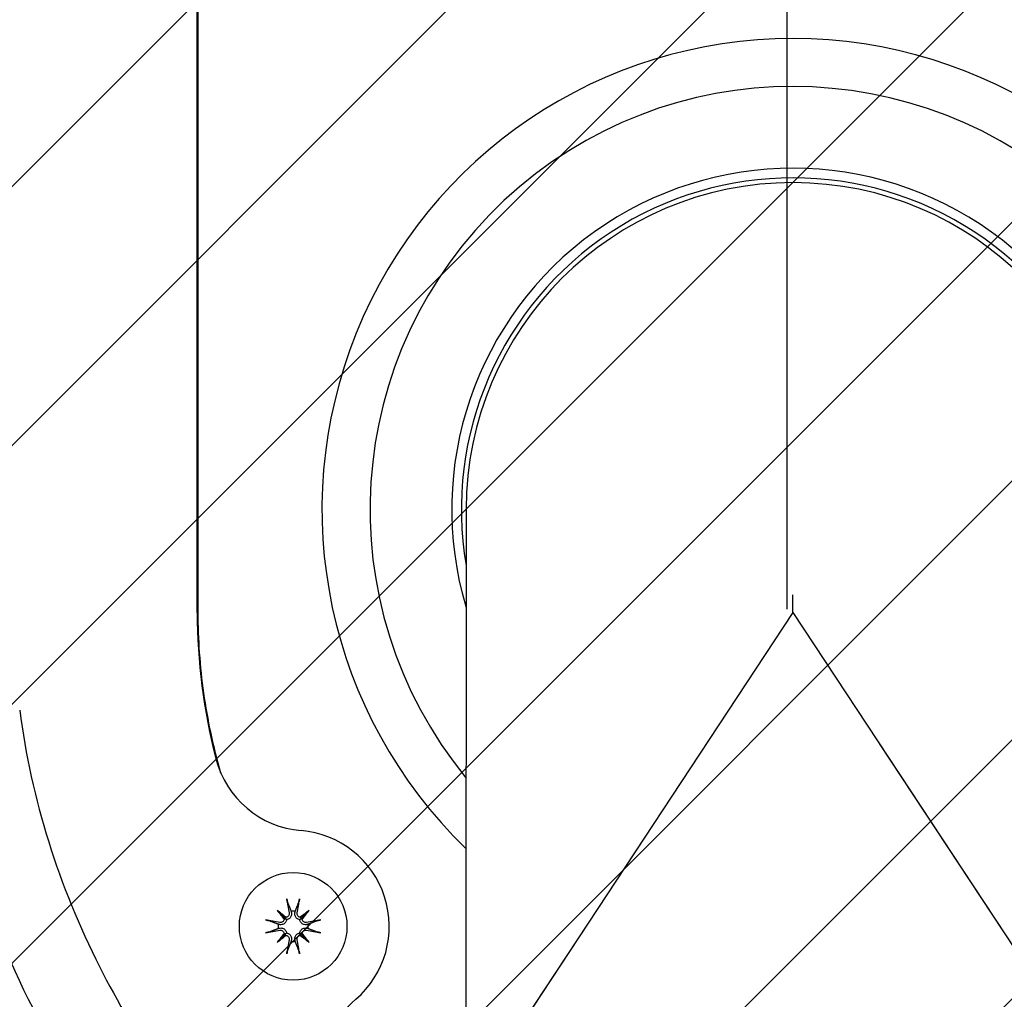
# Model space of a CAD drawing. Header units: millimetres. Extents: x 14 to 2347, y 26 to 1654.
# Tile 10 of 61: x 500 to 536, y 967 to 1003. Entities that reach past the tile are written whole.
import ezdxf

# ---------------------------------------------------------------- set-up
doc = ezdxf.new("R2010")
doc.units = ezdxf.units.MM
doc.header["$LTSCALE"] = 4
for name, color, linetype, lineweight in [('可見邊線(ISO)', 7, 'Continuous', 30), ('標註(ISO)', 7, 'Continuous', 9), ('草圖幾何圖形(ISO)', 7, 'Continuous', 30)]:
    doc.layers.add(name, color=color, linetype=linetype, lineweight=lineweight)
doc.layers.add('填充線', color=7, linetype='Continuous', lineweight=9, true_color=0x1e1e47)
doc.styles.add('temp', font='txt')
doc.dimstyles.new('工研院N500', dxfattribs={"dimscale": 4, "dimtxt": 3, "dimasz": 2.5, "dimexe": 1, "dimexo": 1, "dimgap": 0.762, "dimtad": 1, "dimdec": 3, "dimrnd": 1e-08, "dimdsep": 46, "dimtxsty": 'temp', "dimcen": 0.09, "dimdle": 10, "dimclrd": 1, "dimclre": 1, "dimclrt": 7, "dimazin": 2, "dimtfac": 0.666667, "dimtdec": 3, "dimtmove": 0, "dimatfit": 3, "dimfxl": 1, "dimtolj": 1, "dimlwd": 15, "dimlwe": 15, "dimarcsym": 0})

# ---------------------------------------------------------------- blocks, each defined once
blk = doc.blocks.new('*D74')
at = {"layer": 'Defpoints', "color": 0, "linetype": 'Continuous', "transparency": 16777216}
for p in [(292.631, 1090.8), (528.152, 981.463), (528.152, 841.162), (421.12, 751.351)]:
    blk.add_point(p, dxfattribs=at)
at = {"layer": '標註(ISO)', "color": 1, "linetype": 'Continuous', "lineweight": 15, "transparency": 16777216}
for p, q in [((528.152, 985.463), (528.152, 1188.366)), ((418.056, 748.78), (262.178, 617.983))]:
    blk.add_line(p, q, dxfattribs=at)
blk.add_arc((528.152, 841.162), 343.204, 91.6695, 218.3305, dxfattribs=at)
at = {"layer": '標註(ISO)', "color": 1, "linetype": 'Continuous', "transparency": 16777216}
for points in [[(518.129, 1185.887), (518.177, 1182.554), (528.152, 1184.366)], [(260.219, 629.36), (257.635, 627.255), (265.242, 620.554)]]:
    blk.add_solid(points, dxfattribs=at)
at = {"layer": '標註(ISO)', "color": 7, "linetype": 'Continuous', "lineweight": 18, "transparency": 16777216, "insert": (196.505, 980.858), "char_height": 12, "attachment_point": 1, "rotation": 65, "style": 'temp'}
blk.add_mtext('\\A1;130°', dxfattribs=at)
blk = doc.blocks.new('*D75')
at = {"layer": 'Defpoints', "color": 0, "linetype": 'Continuous', "transparency": 16777216}
for p in [(528.152, 981.463), (870.28, 861.448), (528.152, 841.521), (635.613, 751.351)]:
    blk.add_point(p, dxfattribs=at)
at = {"layer": '標註(ISO)', "color": 1, "linetype": 'Continuous', "lineweight": 15, "transparency": 16777216}
for p, q in [((528.152, 985.463), (528.152, 1188.229)), ((638.677, 748.78), (793.746, 618.662))]:
    blk.add_line(p, q, dxfattribs=at)
blk.add_arc((528.152, 841.521), 342.708, 321.67191, 88.32809, dxfattribs=at)
at = {"layer": '標註(ISO)', "color": 1, "linetype": 'Continuous', "transparency": 16777216}
for points in [[(538.127, 1182.417), (538.175, 1185.75), (528.152, 1184.229)], [(798.289, 627.934), (795.705, 630.039), (790.682, 621.233)]]:
    blk.add_solid(points, dxfattribs=at)
at = {"layer": '標註(ISO)', "color": 7, "linetype": 'Continuous', "lineweight": 18, "transparency": 16777216, "insert": (847.895, 1005.573), "char_height": 12, "attachment_point": 1, "rotation": 295, "style": 'temp'}
blk.add_mtext('\\A1;130°', dxfattribs=at)
blk = doc.blocks.new('*D76')
at = {"layer": 'Defpoints', "color": 0, "linetype": 'Continuous', "transparency": 16777216}
for p in [(384.256, 1106.692), (528.152, 983.117), (528.152, 981.017), (526.996, 979.264)]:
    blk.add_point(p, dxfattribs=at)
at = {"layer": '標註(ISO)', "color": 1, "linetype": 'Continuous', "lineweight": 15, "transparency": 16777216}
blk.add_line((524.794, 975.924), (420.78, 818.179), dxfattribs=at)
blk.add_arc((528.152, 981.017), 191.051, 92.99933, 233.60067, dxfattribs=at)
at = {"layer": '標註(ISO)', "color": 1, "linetype": 'Continuous', "transparency": 16777216}
for points in [[(518.112, 1173.472), (518.199, 1170.14), (528.152, 1172.067)], [(415.734, 828.607), (413.827, 825.873), (422.982, 821.519)]]:
    blk.add_solid(points, dxfattribs=at)
at = {"layer": '標註(ISO)', "color": 7, "linetype": 'Continuous', "lineweight": 18, "transparency": 16777216, "insert": (323.589, 1021.666), "char_height": 12, "attachment_point": 1, "rotation": 73.3, "style": 'temp'}
blk.add_mtext('\\A1;146.6°', dxfattribs=at)
blk = doc.blocks.new('*D77')
at = {"layer": 'Defpoints', "color": 0, "linetype": 'Continuous', "transparency": 16777216}
for p in [(528.152, 983.766), (528.152, 981.666), (529.308, 979.913), (717.221, 955.991)]:
    blk.add_point(p, dxfattribs=at)
at = {"layer": '標註(ISO)', "color": 1, "linetype": 'Continuous', "lineweight": 15, "transparency": 16777216}
blk.add_line((531.51, 976.574), (635.388, 819.035), dxfattribs=at)
blk.add_arc((528.152, 981.666), 190.804, 306.4032, 86.9968, dxfattribs=at)
at = {"layer": '標註(ISO)', "color": 1, "linetype": 'Continuous', "transparency": 16777216}
for points in [[(538.105, 1170.543), (538.192, 1173.875), (528.152, 1172.471)], [(642.341, 826.729), (640.434, 829.463), (633.186, 822.374)]]:
    blk.add_solid(points, dxfattribs=at)
at = {"layer": '標註(ISO)', "color": 7, "linetype": 'Continuous', "lineweight": 18, "transparency": 16777216, "insert": (721.072, 1060.268), "char_height": 12, "attachment_point": 1, "rotation": 286.7, "style": 'temp'}
blk.add_mtext('\\A1;146.6°', dxfattribs=at)

msp = doc.modelspace()

# ---------------------------------------------------------------- hatches: boundary and pattern name
at = {"layer": '填充線'}
h = msp.add_hatch(dxfattribs=at)
h.set_pattern_fill('ANSI31', color=256, scale=53.34, style=0)
h.set_pattern_definition([(45, (-13.047, 389.5956), (-4.714634, 4.714634), [])])
edge = h.paths.add_edge_path()
edge.add_arc((421.12008, 751.35132), 140, 73.4166874, 220)
edge.add_arc((528.3663, 841.34159), 280, -40, 220, ccw=False)
edge.add_arc((635.61252, 751.35132), 140, 320, 466.5833126)
edge.add_arc((528.3663, 841.34159), 80.5, 33.2916563, 146.7083437)

# ---------------------------------------------------------------- linework, layer by layer
at = {"layer": '可見邊線(ISO)'}
for p, q in [((506.67155, 981.34214), (506.67155, 1014.02269)), ((506.70821, 981.34214), (506.70821, 1014.02269)), ((516.4663, 985.10498), (516.34211, 772.06982)), ((509.58186, 970.50188), (509.86025, 970.22349)), ((510.75074, 970.50188), (510.47235, 970.22349)), ((509.58186, 969.333), (509.86025, 969.61139)), ((510.75074, 969.333), (510.47235, 969.61139))]:
    msp.add_line(p, q, dxfattribs=at)
msp.add_circle((510.1663, 969.91744), 1.96, dxfattribs=at)
for centre, radius, start, end in [((528.3663, 985.09804), 17.15, 313.904439, 226.02876), ((528.3663, 985.09804), 15.4, 320.566031, 219.367168), ((528.3663, 985.09804), 12.425, 343.25145, 196.681749), ((528.3663, 985.09804), 12.075, 350.200099, 189.7331), ((528.3663, 985.09804), 11.9, 359.9666, 179.9666), ((510.74285, 976.89365), 3.5, 194.4252, 265.275484), ((510.1663, 969.91744), 3.5, 310.613609, 85.275484), ((510.1663, 969.91744), 0.55006, 82.104465, 97.895535), ((510.1663, 969.91744), 0.55006, 172.104465, 187.895535), ((510.1663, 969.91744), 0.55006, 352.104465, 7.895535), ((510.1663, 969.91744), 0.55006, 262.104465, 277.895535), ((514.72298, 964.60362), 3.5, 130.613609, 180.000037)]:
    msp.add_arc(centre, radius, start, end, dxfattribs=at)
for centre, major_axis, ratio, start_param, end_param in [((524.09004, 979.1851), (-8.5633, 17.51967), 0.86578066, 1.05683922, 1.33752956), ((510.41418, 969.96564), (0.66635, -3.42662), 0.08715574, 4.41332035, 4.56725609), ((509.91842, 969.96564), (0.66635, 3.42662), 0.08715574, 4.85752187, 5.01145761), ((510.55675, 970.24143), (-2.21069, 2.6641), 0.17364818, 1.33077346, 1.45285674), ((509.8423, 969.52699), (2.6641, -2.21069), 0.17364818, 1.68873592, 1.81081919), ((510.49029, 969.52699), (2.6641, 2.21069), 0.17364818, 1.33077346, 1.45285674), ((509.77585, 970.24143), (-2.21069, -2.6641), 0.17364818, 1.68873592, 1.81081919), ((510.11809, 969.66956), (-3.42662, 0.66635), 0.08715574, 4.85752187, 5.01145761), ((509.75063, 970.23045), (-0.09079, -0.07534), 0.86822375, 1.8313258, 2.31493563), ((509.85328, 970.3331), (-0.07534, -0.09079), 0.86822375, 0.82665702, 1.31026685), ((510.47931, 970.3331), (-0.07534, 0.09079), 0.86822375, 1.8313258, 2.31493563), ((510.58196, 970.23045), (-0.09079, 0.07534), 0.86822375, 0.82665702, 1.31026685), ((510.2145, 969.66956), (-3.42662, -0.66635), 0.08715574, 4.41332035, 4.56725609), ((510.11809, 970.16532), (3.42662, 0.66635), 0.08715574, 4.41332035, 4.56725609), ((510.55675, 969.59344), (2.21069, 2.6641), 0.17364818, 1.68873592, 1.81081919), ((509.75063, 969.60443), (0.09079, -0.07534), 0.86822375, 0.82665702, 1.31026685), ((510.58196, 969.60443), (0.09079, 0.07534), 0.86822375, 1.8313258, 2.31493563), ((509.77585, 969.59344), (2.21069, -2.6641), 0.17364818, 1.33077346, 1.45285674), ((510.2145, 970.16532), (3.42662, -0.66635), 0.08715574, 4.85752187, 5.01145761), ((509.8423, 970.30789), (-2.6641, -2.21069), 0.17364818, 1.33077346, 1.45285674), ((509.85328, 969.50177), (0.07534, -0.09079), 0.86822375, 1.8313258, 2.31493563), ((510.41418, 969.86923), (-0.66635, -3.42662), 0.08715574, 4.85752187, 5.01145761), ((509.91842, 969.86923), (-0.66635, 3.42662), 0.08715574, 4.41332035, 4.56725609), ((510.47931, 969.50177), (0.07534, 0.09079), 0.86822375, 0.82665702, 1.31026685), ((510.49029, 970.30789), (-2.6641, 2.21069), 0.17364818, 1.68873592, 1.81081919)]:
    msp.add_ellipse(centre, major_axis=major_axis, ratio=ratio, start_param=start_param, end_param=end_param, dxfattribs=at)
for points, knots in [([(507.5325, 975.49952), (507.26124, 976.4547), (507.05424, 977.42833), (506.77859, 979.38216), (506.70822, 980.3619), (506.7082, 981.34214)], [0.000001, 0.000001, 0.000001, 0.000001, 0.425551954, 0.425551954, 0.845660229, 0.845660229, 0.845660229, 0.845660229]), ([(500.20664, 977.78486), (500.42036, 976.16195), (500.76974, 974.57138), (501.75055, 971.43785), (502.37219, 969.91184), (504.39615, 965.9175), (506.2463, 963.14077), (508.94798, 960.62303)], [-3.4197044, -3.4197044, -3.4197044, -3.4197044, -2.49538572, -2.49538572, -1.58270894, -1.58270894, -0.000001, -0.000001, -0.000001, -0.000001]), ([(497.38754, 977.4137), (497.6553, 975.39981), (498.11885, 973.41206), (499.41076, 969.55935), (500.23832, 967.69455), (502.97096, 962.84242), (505.46464, 959.58425), (509.13128, 956.7423)], [-4.27130356, -4.27130356, -4.27130356, -4.27130356, -3.12865502, -3.12865502, -1.9881717, -1.9881717, -0.00000098, -0.00000098, -0.00000098, -0.00000098]), ([(512.88487, 949.95564), (509.48905, 951.62245), (507.09774, 953.45312), (503.47784, 956.51212), (501.5381, 958.63082), (498.20256, 963.34951), (496.83068, 965.90495), (494.72993, 971.26089), (493.99888, 974.06654), (493.62341, 976.91805)], [-4.518536, -4.518536, -4.518536, -4.518536, -3.7091328, -3.7091328, -2.46553696, -2.46553696, -1.23262817, -1.23262817, -0.000001, -0.000001, -0.000001, -0.000001]), ([(509.9589, 970.80659), (509.95722, 970.81096), (509.95514, 970.81743), (509.95085, 970.83236), (509.94787, 970.84401), (509.94283, 970.86571), (509.93988, 970.87958), (509.93584, 970.90036), (509.93399, 970.91057), (509.93246, 970.91973)], [0.0475683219, 0.0475683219, 0.0475683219, 0.0475683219, 0.0518037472, 0.0518037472, 0.0569688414, 0.0569688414, 0.0621348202, 0.0621348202, 0.0660399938, 0.0660399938, 0.0660399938, 0.0660399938]), ([(510.40014, 970.91973), (510.39861, 970.91057), (510.39676, 970.90036), (510.39272, 970.87958), (510.38977, 970.86571), (510.38472, 970.84401), (510.38174, 970.83236), (510.37746, 970.81743), (510.37538, 970.81096), (510.3737, 970.80659)], [0.0168342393, 0.0168342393, 0.0168342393, 0.0168342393, 0.0207394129, 0.0207394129, 0.0259053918, 0.0259053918, 0.0310704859, 0.0310704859, 0.0353059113, 0.0353059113, 0.0353059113, 0.0353059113]), ([(510.0223, 970.40375), (510.02528, 970.38729), (510.02522, 970.36909), (510.01778, 970.33417), (510.0104, 970.31746), (509.99147, 970.28983), (509.97872, 970.27701), (509.94918, 970.25751), (509.93238, 970.25082), (509.91407, 970.24718), (509.91207, 970.24683), (509.91004, 970.24652)], [0, 0, 0, 0, 0.0072458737, 0.0072458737, 0.0144917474, 0.0144917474, 0.0216328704, 0.0216328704, 0.0287739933, 0.0287739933, 0.0296410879, 0.0296410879, 0.0296410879, 0.0296410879]), ([(510.10123, 970.4191), (510.10316, 970.41117), (510.10461, 970.40322), (510.10812, 970.37557), (510.10795, 970.35375), (510.1007, 970.31082), (510.09363, 970.28971), (510.07612, 970.25521), (510.06508, 970.23871), (510.03797, 970.20923), (510.02188, 970.19625), (509.9889, 970.17652), (509.96986, 970.16848), (509.94201, 970.16134), (509.93348, 970.15973), (509.92508, 970.15866)], [0.1207276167, 0.1207276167, 0.1207276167, 0.1207276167, 0.1245879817, 0.1245879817, 0.1342557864, 0.1342557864, 0.1439235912, 0.1439235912, 0.152159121, 0.152159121, 0.1603946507, 0.1603946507, 0.1686301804, 0.1686301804, 0.1722209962, 0.1722209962, 0.1722209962, 0.1722209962]), ([(510.40752, 970.15866), (510.39911, 970.15973), (510.39059, 970.16134), (510.36274, 970.16848), (510.34369, 970.17652), (510.31071, 970.19625), (510.29463, 970.20923), (510.26752, 970.23871), (510.25648, 970.25521), (510.23897, 970.28971), (510.23189, 970.31082), (510.22464, 970.35375), (510.22448, 970.37557), (510.22698, 970.39533), (510.22799, 970.40322), (510.22944, 970.41117), (510.23137, 970.4191)], [-0.0476330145, -0.0476330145, -0.0476330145, -0.0476330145, -0.0440421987, -0.0440421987, -0.035806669, -0.035806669, -0.0275711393, -0.0275711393, -0.0193356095, -0.0193356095, -0.0096678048, -0.0096678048, 0, 0, 0, 0.003860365, 0.003860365, 0.003860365, 0.003860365]), ([(510.42255, 970.24652), (510.41189, 970.24814), (510.40116, 970.25112), (510.37465, 970.26218), (510.35972, 970.27239), (510.33603, 970.29593), (510.32571, 970.31085), (510.31188, 970.34352), (510.30838, 970.36125), (510.30803, 970.38631), (510.30872, 970.39505), (510.3103, 970.40375)], [0.0172141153, 0.0172141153, 0.0172141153, 0.0172141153, 0.0216673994, 0.0216673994, 0.0288082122, 0.0288082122, 0.0359902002, 0.0359902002, 0.0431721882, 0.0431721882, 0.046823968, 0.046823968, 0.046823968, 0.046823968]), ([(509.16401, 970.15128), (509.17317, 970.14975), (509.18338, 970.1479), (509.20415, 970.14386), (509.21803, 970.14091), (509.23973, 970.13587), (509.25138, 970.13288), (509.26631, 970.1286), (509.27278, 970.12652), (509.27715, 970.12484)], [0.0168342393, 0.0168342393, 0.0168342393, 0.0168342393, 0.0207394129, 0.0207394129, 0.0259053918, 0.0259053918, 0.0310704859, 0.0310704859, 0.0353059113, 0.0353059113, 0.0353059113, 0.0353059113]), ([(509.92508, 970.15866), (509.92401, 970.15025), (509.9224, 970.14173), (509.91525, 970.11388), (509.90722, 970.09483), (509.88749, 970.06185), (509.87451, 970.04577), (509.84503, 970.01866), (509.82852, 970.00762), (509.79403, 969.99011), (509.77292, 969.98304), (509.72999, 969.97578), (509.70816, 969.97562), (509.6884, 969.97813), (509.68051, 969.97913), (509.67256, 969.98058), (509.66464, 969.98251)], [-0.0476330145, -0.0476330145, -0.0476330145, -0.0476330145, -0.0440421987, -0.0440421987, -0.035806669, -0.035806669, -0.0275711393, -0.0275711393, -0.0193356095, -0.0193356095, -0.0096678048, -0.0096678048, 0, 0, 0, 0.003860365, 0.003860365, 0.003860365, 0.003860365]), ([(509.83722, 970.17369), (509.83559, 970.16303), (509.83262, 970.1523), (509.82155, 970.12579), (509.81135, 970.11086), (509.78781, 970.08717), (509.77288, 970.07685), (509.74022, 970.06302), (509.72248, 970.05952), (509.69742, 970.05917), (509.68869, 970.05986), (509.67999, 970.06144)], [0.0172141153, 0.0172141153, 0.0172141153, 0.0172141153, 0.0216673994, 0.0216673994, 0.0288082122, 0.0288082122, 0.0359902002, 0.0359902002, 0.0431721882, 0.0431721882, 0.046823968, 0.046823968, 0.046823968, 0.046823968]), ([(509.86025, 970.22349), (509.86471, 970.21903), (509.86878, 970.21496), (509.89249, 970.19125), (509.90873, 970.175), (509.92472, 970.15902), (509.9249, 970.15884), (509.92508, 970.15866)], [-2.828207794, -2.828207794, -2.828207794, -2.828207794, -2.812267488, -2.812267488, -2.724384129, -2.724384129, -2.723378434, -2.723378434, -2.723378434, -2.723378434]), ([(510.47235, 970.22349), (510.46789, 970.21903), (510.46382, 970.21496), (510.44011, 970.19125), (510.42386, 970.175), (510.40788, 970.15902), (510.4077, 970.15884), (510.40752, 970.15866)], [-2.828207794, -2.828207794, -2.828207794, -2.828207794, -2.812267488, -2.812267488, -2.724384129, -2.724384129, -2.723378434, -2.723378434, -2.723378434, -2.723378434]), ([(510.66796, 969.98251), (510.66003, 969.98058), (510.65208, 969.97913), (510.62443, 969.97562), (510.60261, 969.97578), (510.55968, 969.98304), (510.53857, 969.99011), (510.50407, 970.00762), (510.48757, 970.01866), (510.45809, 970.04577), (510.44511, 970.06185), (510.42538, 970.09483), (510.41734, 970.11388), (510.4102, 970.14173), (510.40859, 970.15025), (510.40752, 970.15866)], [0.1207276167, 0.1207276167, 0.1207276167, 0.1207276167, 0.1245879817, 0.1245879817, 0.1342557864, 0.1342557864, 0.1439235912, 0.1439235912, 0.152159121, 0.152159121, 0.1603946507, 0.1603946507, 0.1686301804, 0.1686301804, 0.1722209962, 0.1722209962, 0.1722209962, 0.1722209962]), ([(510.65261, 970.06144), (510.63614, 970.05845), (510.61795, 970.05851), (510.58303, 970.06595), (510.56632, 970.07333), (510.53868, 970.09227), (510.52587, 970.10502), (510.50637, 970.13456), (510.49968, 970.15136), (510.49604, 970.16966), (510.49569, 970.17167), (510.49538, 970.17369)], [0, 0, 0, 0, 0.0072458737, 0.0072458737, 0.0144917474, 0.0144917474, 0.0216328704, 0.0216328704, 0.0287739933, 0.0287739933, 0.0296410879, 0.0296410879, 0.0296410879, 0.0296410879]), ([(511.05545, 970.12484), (511.05982, 970.12652), (511.06629, 970.1286), (511.08122, 970.13288), (511.09287, 970.13587), (511.11457, 970.14091), (511.12844, 970.14386), (511.14922, 970.1479), (511.15943, 970.14975), (511.16859, 970.15128)], [0.0475683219, 0.0475683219, 0.0475683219, 0.0475683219, 0.0518037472, 0.0518037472, 0.0569688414, 0.0569688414, 0.0621348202, 0.0621348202, 0.0660399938, 0.0660399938, 0.0660399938, 0.0660399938]), ([(509.27715, 969.71004), (509.27278, 969.70836), (509.26631, 969.70628), (509.25138, 969.70199), (509.23973, 969.69901), (509.21803, 969.69397), (509.20415, 969.69102), (509.18338, 969.68698), (509.17317, 969.68513), (509.16401, 969.6836)], [0.0475683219, 0.0475683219, 0.0475683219, 0.0475683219, 0.0518037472, 0.0518037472, 0.0569688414, 0.0569688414, 0.0621348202, 0.0621348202, 0.0660399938, 0.0660399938, 0.0660399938, 0.0660399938]), ([(509.66464, 969.85237), (509.67256, 969.8543), (509.68051, 969.85575), (509.70816, 969.85926), (509.72999, 969.85909), (509.77292, 969.85184), (509.79403, 969.84477), (509.82852, 969.82726), (509.84503, 969.81622), (509.87451, 969.78911), (509.88749, 969.77302), (509.90722, 969.74004), (509.91525, 969.721), (509.9224, 969.69315), (509.92401, 969.68462), (509.92508, 969.67622)], [0.1207276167, 0.1207276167, 0.1207276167, 0.1207276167, 0.1245879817, 0.1245879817, 0.1342557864, 0.1342557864, 0.1439235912, 0.1439235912, 0.152159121, 0.152159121, 0.1603946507, 0.1603946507, 0.1686301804, 0.1686301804, 0.1722209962, 0.1722209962, 0.1722209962, 0.1722209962]), ([(509.67999, 969.77344), (509.69645, 969.77642), (509.71465, 969.77636), (509.74956, 969.76892), (509.76628, 969.76154), (509.79391, 969.74261), (509.80673, 969.72986), (509.82623, 969.70032), (509.83291, 969.68352), (509.83656, 969.66522), (509.83691, 969.66321), (509.83722, 969.66118)], [0, 0, 0, 0, 0.0072458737, 0.0072458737, 0.0144917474, 0.0144917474, 0.0216328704, 0.0216328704, 0.0287739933, 0.0287739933, 0.0296410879, 0.0296410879, 0.0296410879, 0.0296410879]), ([(509.86025, 969.61139), (509.86471, 969.61585), (509.86878, 969.61992), (509.89249, 969.64363), (509.90873, 969.65987), (509.92472, 969.67586), (509.9249, 969.67604), (509.92508, 969.67622)], [-2.828207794, -2.828207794, -2.828207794, -2.828207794, -2.812267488, -2.812267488, -2.724384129, -2.724384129, -2.723378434, -2.723378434, -2.723378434, -2.723378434]), ([(509.92508, 969.67622), (509.93348, 969.67515), (509.94201, 969.67354), (509.96986, 969.66639), (509.9889, 969.65836), (510.02188, 969.63863), (510.03797, 969.62565), (510.06508, 969.59617), (510.07612, 969.57967), (510.09363, 969.54517), (510.1007, 969.52406), (510.10795, 969.48113), (510.10812, 969.4593), (510.10561, 969.43954), (510.10461, 969.43165), (510.10316, 969.42371), (510.10123, 969.41578)], [-0.0476330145, -0.0476330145, -0.0476330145, -0.0476330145, -0.0440421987, -0.0440421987, -0.035806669, -0.035806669, -0.0275711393, -0.0275711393, -0.0193356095, -0.0193356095, -0.0096678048, -0.0096678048, 0, 0, 0, 0.003860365, 0.003860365, 0.003860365, 0.003860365]), ([(510.23137, 969.41578), (510.22944, 969.42371), (510.22799, 969.43165), (510.22448, 969.4593), (510.22464, 969.48113), (510.23189, 969.52406), (510.23897, 969.54517), (510.25648, 969.57967), (510.26752, 969.59617), (510.29463, 969.62565), (510.31071, 969.63863), (510.34369, 969.65836), (510.36274, 969.66639), (510.39059, 969.67354), (510.39911, 969.67515), (510.40752, 969.67622)], [0.1207276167, 0.1207276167, 0.1207276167, 0.1207276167, 0.1245879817, 0.1245879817, 0.1342557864, 0.1342557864, 0.1439235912, 0.1439235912, 0.152159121, 0.152159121, 0.1603946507, 0.1603946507, 0.1686301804, 0.1686301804, 0.1722209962, 0.1722209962, 0.1722209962, 0.1722209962]), ([(510.40752, 969.67622), (510.40859, 969.68462), (510.4102, 969.69315), (510.41734, 969.721), (510.42538, 969.74004), (510.44511, 969.77302), (510.45809, 969.78911), (510.48757, 969.81622), (510.50407, 969.82726), (510.53857, 969.84477), (510.55968, 969.85184), (510.60261, 969.85909), (510.62443, 969.85926), (510.64419, 969.85675), (510.65208, 969.85575), (510.66003, 969.8543), (510.66796, 969.85237)], [-0.0476330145, -0.0476330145, -0.0476330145, -0.0476330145, -0.0440421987, -0.0440421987, -0.035806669, -0.035806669, -0.0275711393, -0.0275711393, -0.0193356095, -0.0193356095, -0.0096678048, -0.0096678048, 0, 0, 0, 0.003860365, 0.003860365, 0.003860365, 0.003860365]), ([(510.47235, 969.61139), (510.46789, 969.61585), (510.46382, 969.61992), (510.44011, 969.64363), (510.42386, 969.65987), (510.40788, 969.67586), (510.4077, 969.67604), (510.40752, 969.67622)], [-2.828207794, -2.828207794, -2.828207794, -2.828207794, -2.812267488, -2.812267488, -2.724384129, -2.724384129, -2.723378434, -2.723378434, -2.723378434, -2.723378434]), ([(510.49538, 969.66118), (510.497, 969.67185), (510.49998, 969.68257), (510.51104, 969.70909), (510.52125, 969.72402), (510.54479, 969.74771), (510.55971, 969.75803), (510.59238, 969.77186), (510.61011, 969.77536), (510.63517, 969.7757), (510.64391, 969.77502), (510.65261, 969.77344)], [0.0172141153, 0.0172141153, 0.0172141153, 0.0172141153, 0.0216673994, 0.0216673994, 0.0288082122, 0.0288082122, 0.0359902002, 0.0359902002, 0.0431721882, 0.0431721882, 0.046823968, 0.046823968, 0.046823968, 0.046823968]), ([(511.16859, 969.6836), (511.15943, 969.68513), (511.14922, 969.68698), (511.12844, 969.69102), (511.11457, 969.69397), (511.09287, 969.69901), (511.08122, 969.70199), (511.06629, 969.70628), (511.05982, 969.70836), (511.05545, 969.71004)], [0.0168342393, 0.0168342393, 0.0168342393, 0.0168342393, 0.0207394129, 0.0207394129, 0.0259053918, 0.0259053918, 0.0310704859, 0.0310704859, 0.0353059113, 0.0353059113, 0.0353059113, 0.0353059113]), ([(509.91004, 969.58836), (509.92071, 969.58673), (509.93143, 969.58376), (509.95795, 969.57269), (509.97288, 969.56249), (509.99657, 969.53895), (510.00689, 969.52402), (510.02072, 969.49136), (510.02422, 969.47362), (510.02456, 969.44856), (510.02388, 969.43983), (510.0223, 969.43113)], [0.0172141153, 0.0172141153, 0.0172141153, 0.0172141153, 0.0216673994, 0.0216673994, 0.0288082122, 0.0288082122, 0.0359902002, 0.0359902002, 0.0431721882, 0.0431721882, 0.046823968, 0.046823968, 0.046823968, 0.046823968]), ([(510.3103, 969.43113), (510.30731, 969.44759), (510.30737, 969.46579), (510.31481, 969.5007), (510.32219, 969.51742), (510.34113, 969.54505), (510.35388, 969.55787), (510.38342, 969.57737), (510.40022, 969.58405), (510.41852, 969.5877), (510.42053, 969.58805), (510.42255, 969.58836)], [0, 0, 0, 0, 0.0072458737, 0.0072458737, 0.0144917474, 0.0144917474, 0.0216328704, 0.0216328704, 0.0287739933, 0.0287739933, 0.0296410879, 0.0296410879, 0.0296410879, 0.0296410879]), ([(509.93246, 968.91515), (509.93399, 968.92431), (509.93584, 968.93452), (509.93988, 968.95529), (509.94283, 968.96917), (509.94787, 968.99087), (509.95085, 969.00252), (509.95514, 969.01745), (509.95722, 969.02392), (509.9589, 969.02829)], [0.0168342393, 0.0168342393, 0.0168342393, 0.0168342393, 0.0207394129, 0.0207394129, 0.0259053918, 0.0259053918, 0.0310704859, 0.0310704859, 0.0353059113, 0.0353059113, 0.0353059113, 0.0353059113]), ([(510.3737, 969.02829), (510.37538, 969.02392), (510.37746, 969.01745), (510.38174, 969.00252), (510.38472, 968.99087), (510.38977, 968.96917), (510.39272, 968.95529), (510.39676, 968.93452), (510.39861, 968.92431), (510.40014, 968.91515)], [0.0475683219, 0.0475683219, 0.0475683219, 0.0475683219, 0.0518037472, 0.0518037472, 0.0569688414, 0.0569688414, 0.0621348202, 0.0621348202, 0.0660399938, 0.0660399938, 0.0660399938, 0.0660399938])]:
    msp.add_open_spline(points, degree=3, knots=knots, dxfattribs=at)
for points, weights in [([(509.9589, 970.80659), (510.04092, 970.59307), (510.09074, 970.46228)], [1.00480921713, 1.03376991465, 1]), ([(510.24186, 970.46228), (510.29167, 970.59307), (510.3737, 970.80659)], [1, 1.03376991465, 1.00480921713]), ([(510.09074, 970.46228), (510.0962, 970.43979), (510.10123, 970.4191)], [1, 1.03935638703, 1.0783666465]), ([(510.23137, 970.4191), (510.23639, 970.43979), (510.24186, 970.46228)], [1.07836664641, 1.03935638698, 1]), ([(509.62145, 969.993), (509.49067, 970.04281), (509.27715, 970.12484)], [1, 1.03376991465, 1.00480921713]), ([(511.05545, 970.12484), (510.84193, 970.04281), (510.71114, 969.993)], [1.00480921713, 1.03376991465, 1]), ([(509.27715, 969.71004), (509.49067, 969.79206), (509.62145, 969.84188)], [1.00480921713, 1.03376991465, 1]), ([(509.66464, 969.98251), (509.64395, 969.98753), (509.62145, 969.993)], [1.07836664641, 1.03935638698, 1]), ([(509.62145, 969.84188), (509.64395, 969.84734), (509.66464, 969.85237)], [1, 1.03935638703, 1.0783666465]), ([(510.71114, 969.993), (510.68865, 969.98753), (510.66796, 969.98251)], [1, 1.03935638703, 1.0783666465]), ([(510.66796, 969.85237), (510.68865, 969.84734), (510.71114, 969.84188)], [1.07836664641, 1.03935638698, 1]), ([(510.71114, 969.84188), (510.84193, 969.79206), (511.05545, 969.71004)], [1, 1.03376991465, 1.00480921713]), ([(510.09074, 969.37259), (510.04092, 969.24181), (509.9589, 969.02829)], [1, 1.03376991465, 1.00480921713]), ([(510.10123, 969.41578), (510.0962, 969.39509), (510.09074, 969.37259)], [1.07836664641, 1.03935638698, 1]), ([(510.24186, 969.37259), (510.23639, 969.39509), (510.23137, 969.41578)], [1, 1.03935638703, 1.0783666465]), ([(510.3737, 969.02829), (510.29167, 969.24181), (510.24186, 969.37259)], [1.00480921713, 1.03376991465, 1])]:
    msp.add_rational_spline(points, weights, degree=2, dxfattribs=at)
at = {"layer": '草圖幾何圖形(ISO)'}
for p, q in [((528.15208, 981.46331), (528.15208, 1174.26411)), ((528.3663, 981.34159), (528.3663, 981.9851)), ((528.3663, 981.34159), (528.3663, 981.51072)), ((528.3663, 981.34159), (451.29899, 864.46289)), ((528.3663, 981.34159), (605.4336, 864.46289))]:
    msp.add_line(p, q, dxfattribs=at)
msp.add_arc((528.3663, 841.34159), 280, 320, 220, dxfattribs=at)

# ---------------------------------------------------------------- dimensions: what is measured, and where the dimension line sits
at = {"layer": '標註(ISO)', "color": 1, "linetype": 'Continuous', "lineweight": 18, "true_color": 0xff0000}
for base, center, p1, p2, override, picture, middle in [((292.63098, 1090.79962), (528.15208, 841.16184), (528.15208, 981.46331), (421.12008, 751.35132), {"dimgap": 0.762, "dimadec": 2, "dimtol": 0, "dimlim": 0, "dimtp": 0, "dimtm": 0, "dimtdec": 3}, '*D74', (217.10333, 986.20625)), ((870.28014, 861.44803), (528.15208, 841.52134), (635.61252, 751.35132), (528.15208, 981.46331), {"dimgap": 0.762, "dimadec": 2, "dimtol": 0, "dimlim": 0, "dimtp": 0, "dimtm": 0, "dimtdec": 3}, '*D75', (838.75089, 986.35594)), ((717.22101, 955.99133), (528.15208, 981.66647), (529.30809, 979.91329), (528.15208, 983.76647), {"dimgap": 0.762, "dimse2": 1, "dimadec": 2, "dimtol": 0, "dimlim": 0, "dimtp": 0, "dimtm": 0, "dimtdec": 3}, '*D77', (710.90871, 1036.49608)), ((384.25642, 1106.69239), (528.15208, 981.01671), (528.15208, 983.11671), (526.99607, 979.26353), {"dimgap": 0.762, "dimse1": 1, "dimadec": 2, "dimtol": 0, "dimlim": 0, "dimtp": 0, "dimtm": 0, "dimtdec": 3}, '*D76', (345.15951, 1035.91712))]:
    dim = msp.add_angular_dim_3p(base=base, center=center, p1=p1, p2=p2, dimstyle='工研院N500', override=override, dxfattribs=at)
    dim.commit()
    dim.dimension.update_dxf_attribs({"geometry": picture, "text_midpoint": middle, "dimtype": 165})

doc.saveas('drawing.dxf')
